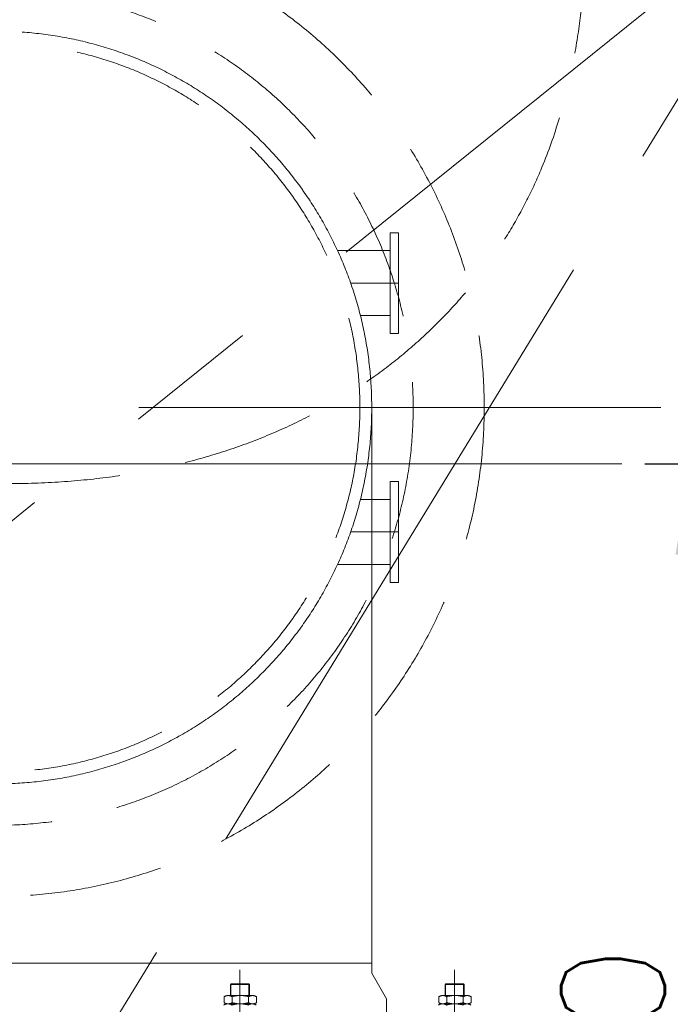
# Model space of a CAD drawing. Header units: inches. Extents: x 0 to 1545919, y 0 to 23143738.
# Tile 73 of 197: x 117356 to 119554, y 141763 to 145086. Entities that reach past the tile are written whole.
import ezdxf

# ---------------------------------------------------------------- set-up
doc = ezdxf.new("R2010")
doc.units = ezdxf.units.IN
doc.header["$LTSCALE"] = 1800
doc.header["$MEASUREMENT"] = 0
doc.linetypes.add('CENTER', pattern=[2, 1.25, -0.25, 0.25, -0.25])
doc.linetypes.add('HIDDEN', pattern=[0.375, 0.25, -0.125])
doc.layers.get('0').update_dxf_attribs({"color": 253, "lineweight": 5})
doc.layers.get('Defpoints').update_dxf_attribs({"lineweight": 18})
for name, color, linetype, lineweight in [('AUX COL', 1, 'Continuous', 18), ('CEN', 8, 'CENTER', 18), ('CWPIPE', 200, 'CENTER', 18), ('DIM', 4, 'Continuous', 18), ('EQUIP', 8, 'HIDDEN', 9), ('GRID', 251, 'CENTER', 18), ('HATCH', 9, 'Continuous', 18)]:
    doc.layers.add(name, color=color, linetype=linetype, lineweight=lineweight)
doc.styles.add('ROMANS', font='romans.shx')
doc.dimstyles.new('MAIN', dxfattribs={"dimtxt": 350, "dimasz": 250, "dimexe": 20, "dimexo": 20, "dimgap": 100, "dimtad": 1, "dimdec": 0, "dimzin": 0, "dimdsep": 46, "dimtxsty": 'ROMANS', "dimcen": 0.09, "dimclrd": 256, "dimclre": 9, "dimclrt": 256, "dimadec": 0, "dimazin": 0, "dimtfac": 1, "dimtdec": 0, "dimtofl": 0, "dimtmove": 0, "dimatfit": 3, "dimfxl": 0.18, "dimtolj": 1, "dimtzin": 0, "dimarcsym": 0})
doc.dimstyles.new('USER175', dxfattribs={"dimscale": 175, "dimtxt": 2, "dimasz": 1.75, "dimexe": 0, "dimexo": 0, "dimgap": 0.5, "dimtad": 1, "dimdec": 0, "dimzin": 0, "dimdsep": 46, "dimtxsty": 'ROMANS', "dimcen": 0, "dimclrd": 4, "dimclre": 4, "dimclrt": 4, "dimadec": 0, "dimazin": 0, "dimtfac": 0.09, "dimtdec": 0, "dimtix": 1, "dimtofl": 0, "dimtmove": 0, "dimatfit": 3, "dimfxl": 1, "dimtolj": 1, "dimtzin": 0, "dimarcsym": 0})

# ---------------------------------------------------------------- blocks, each defined once
blk = doc.blocks.new('AUX COLUMNS')
at = {"layer": 'GRID'}
blk.add_line((-138037.8, 50365), (-163537.8, 50365), dxfattribs=at)
blk = doc.blocks.new('CONDENSER')
at = {"layer": 'EQUIP'}
for radius in [1410, 1270, 1230]:
    blk.add_circle((2235, -9360), radius, dxfattribs=at)
blk.add_open_spline([(2205.3, -9615.7), (3213.9, -9641.1), (4299.9, -8752), (4227.9, -7654.3), (4227.9, -7654.3)], degree=3, knots=[2597.743538, 2597.743538, 2597.743538, 2597.743538, 4076.905104, 5192.052949, 5192.052949, 5192.052949, 5192.052949], dxfattribs=at)
blk = doc.blocks.new('*D955')
at = {"layer": 'Defpoints', "color": 0, "transparency": 16777216}
for p in [(119191.8, 145572), (114145.9, 130037), (114706.6, 130037)]:
    blk.add_point(p, dxfattribs=at)
at = {"layer": 'DIM', "color": 9, "lineweight": -2, "transparency": 16777216}
for p, q in [((119171.8, 145572), (114686.6, 145572)), ((114165.9, 130037), (114726.6, 130037))]:
    blk.add_line(p, q, dxfattribs=at)
at = {"layer": 'DIM', "lineweight": -2, "transparency": 16777216}
blk.add_line((114706.6, 145322), (114706.6, 130287), dxfattribs=at)
at = {"layer": 'DIM', "transparency": 16777216}
for points in [[(114664.9, 145322), (114748.3, 145322), (114706.6, 145572)], [(114664.9, 130287), (114748.3, 130287), (114706.6, 130037)]]:
    blk.add_solid(points, dxfattribs=at)
at = {"layer": 'DIM', "transparency": 16777216, "insert": (114431.6, 137804.5), "char_height": 350, "attachment_point": 5, "rotation": 90, "style": 'ROMANS'}
blk.add_mtext('\\A1;15535', dxfattribs=at)
blk = doc.blocks.new('REJOINT-PIPE')
at = {"ltscale": 15}
for p, q in [((825, 1028), (825, 547.1)), ((1550, 1028), (1550, 547.1))]:
    blk.add_line(p, q, dxfattribs=at)
for p, q in [((794.5, 980), (793, 978.5)), ((793, 940.9), (793, 978.5)), ((857, 940.9), (857, 978.5)), ((1519.5, 980), (1518, 978.5)), ((1518, 940.9), (1518, 978.5)), ((1582, 940.9), (1582, 978.5)), ((771.3, 916.9), (771.3, 936.9)), ((798.7, 936.9), (798.7, 916.9)), ((853.6, 936.9), (853.6, 916.9)), ((881, 916.9), (881, 936.9)), ((1496.3, 916.9), (1496.3, 936.9)), ((1523.7, 936.9), (1523.7, 916.9)), ((1578.6, 936.9), (1578.6, 916.9)), ((1606, 916.9), (1606, 936.9))]:
    blk.add_line(p, q)
at = {"ltscale": 4}
for p, q in [((857, 978.5), (793, 978.5)), ((855.5, 980), (794.5, 980)), ((855.5, 980), (857, 978.5)), ((1582, 978.5), (1518, 978.5)), ((1580.5, 980), (1519.5, 980)), ((1580.5, 980), (1582, 978.5)), ((785, 940.9), (867.3, 940.9)), ((786.2, 940.9), (863.9, 940.9)), ((786.2, 940.9), (863.9, 940.9)), ((786.3, 940.9), (863.7, 940.9)), ((787.4, 940.9), (867.3, 940.9)), ((1510, 940.9), (1592.3, 940.9)), ((1511.2, 940.9), (1588.9, 940.9)), ((1511.2, 940.9), (1588.9, 940.9)), ((1511.3, 940.9), (1588.7, 940.9)), ((1512.4, 940.9), (1592.3, 940.9)), ((783.9, 912.9), (866.1, 912.9)), ((786.2, 912.9), (866.1, 912.9)), ((787.4, 912.9), (867.3, 912.9)), ((1508.9, 912.9), (1591.1, 912.9)), ((1511.2, 912.9), (1591.1, 912.9)), ((1512.4, 912.9), (1592.3, 912.9))]:
    blk.add_line(p, q, dxfattribs=at)
at = {"linetype": 'HIDDEN', "ltscale": 0.5}
for p, q in [((794.5, 980), (794.5, 940.9)), ((855.5, 980), (855.5, 940.9)), ((1519.5, 980), (1519.5, 940.9)), ((1580.5, 980), (1580.5, 940.9))]:
    blk.add_line(p, q, dxfattribs=at)
blk.add_lwpolyline([(-1320, 820), (1320, 820), (1320, 930), (1270, 1016.6), (1270, 1050), (-1270, 1050), (-1270, 1016.6), (-1320, 930)], close=True)
at = {"ltscale": 4}
for centre, radius, start, end in [((785, 915.3), 25.5, 57.4746, 122.5254), ((826.2, 845), 95.9, 73.3748, 106.6252), ((867.3, 915.3), 25.5, 57.4746, 122.5254), ((1510, 915.3), 25.5, 57.4746, 122.5254), ((1551.2, 845), 95.9, 73.3748, 106.6252), ((1592.3, 915.3), 25.5, 57.4746, 122.5254), ((783.9, 887.3), 25.5, 57.4746, 122.5254), ((785, 938.4), 25.5, 237.4746, 302.5254), ((825, 817), 95.9, 73.3748, 106.6252), ((826.2, 1008.7), 95.9, 253.3748, 286.6252), ((866.1, 887.3), 25.5, 57.4746, 122.5254), ((867.3, 938.4), 25.5, 237.4746, 302.5254), ((1508.9, 887.3), 25.5, 57.4746, 122.5254), ((1510, 938.4), 25.5, 237.4746, 302.5254), ((1550, 817), 95.9, 73.3748, 106.6252), ((1551.2, 1008.7), 95.9, 253.3748, 286.6252), ((1591.1, 887.3), 25.5, 57.4746, 122.5254), ((1592.3, 938.4), 25.5, 237.4746, 302.5254)]:
    blk.add_arc(centre, radius, start, end, dxfattribs=at)
blk = doc.blocks.new('*D1127')
at = {"layer": 'Defpoints', "color": 0, "transparency": 16777216}
for p in [(119467.7, 143587), (119622.2, 143587), (119467.7, 139137)]:
    blk.add_point(p, dxfattribs=at)
at = {"layer": 'DIM', "color": 4, "lineweight": -2, "transparency": 16777216}
for p, q in [((119467.7, 143587), (119622.2, 143587)), ((119622.2, 139443.3), (119622.2, 143280.8)), ((119467.7, 139137), (119622.2, 139137))]:
    blk.add_line(p, q, dxfattribs=at)
at = {"layer": 'DIM', "color": 4, "transparency": 16777216}
for points in [[(119571.1, 143280.8), (119673.2, 143280.8), (119622.2, 143587)], [(119571.1, 139443.3), (119673.2, 139443.3), (119622.2, 139137)]]:
    blk.add_solid(points, dxfattribs=at)
at = {"layer": 'DIM', "color": 4, "transparency": 16777216, "insert": (119359.7, 141362), "char_height": 350, "attachment_point": 5, "rotation": 90, "style": 'ROMANS'}
blk.add_mtext('\\A1;4450', dxfattribs=at)

msp = doc.modelspace()

# ---------------------------------------------------------------- linework, layer by layer
at = {"layer": 'CEN'}
for p, q in [((110040.003, 137537.047), (120040.003, 145572.047)), ((110540.003, 130037.047), (120040.003, 145572.047)), ((118473.543, 144197.047), (118635.003, 144197.047)), ((110558.378, 143777.047), (119521.627, 143777.047)), ((118473.543, 143357.047), (118635.003, 143357.047))]:
    msp.add_line(p, q, dxfattribs=at)
at = {"layer": 'CWPIPE'}
for p, q in [((118429.126, 144307.047), (118607.003, 144307.047)), ((118506.587, 144087.047), (118607.003, 144087.047)), ((118545.003, 143777.047), (118545.003, 141868.65)), ((118506.587, 143467.047), (118607.003, 143467.047)), ((118429.126, 143247.047), (118607.003, 143247.047)), ((116005.003, 141902.047), (118545.003, 141902.047))]:
    msp.add_line(p, q, dxfattribs=at)
for points in [[(118607.003, 144367.047), (118635.003, 144367.047), (118635.003, 144027.047), (118607.003, 144027.047)], [(118607.003, 143527.047), (118635.003, 143527.047), (118635.003, 143187.047), (118607.003, 143187.047)]]:
    msp.add_lwpolyline(points, close=True, dxfattribs=at)
msp.add_circle((117275.003, 143777.047), 1270, dxfattribs=at)
at = {"layer": 'EQUIP'}
msp.add_circle((117275.003, 143777.047), 1650, dxfattribs=at)

# ---------------------------------------------------------------- block references
at = {"layer": 'AUX COL'}
msp.add_blockref('AUX COLUMNS', (271827.812, 93222.023), dxfattribs=at)
at = {"layer": 'EQUIP'}
msp.add_blockref('REJOINT-PIPE', (117275.003, 140852.047), dxfattribs=at)
at = {"layer": 'HATCH'}
msp.add_blockref('CONDENSER', (115040.003, 153137.047), dxfattribs=at)

# ---------------------------------------------------------------- dimensions: what is measured, and where the dimension line sits
at = {"layer": 'DIM'}
dim = msp.add_linear_dim(base=(114706.594, 130037.047), p1=(119191.803, 145572.047), p2=(114145.942, 130037.047), angle=90, dimstyle='MAIN', override={"dimtmove": 0}, dxfattribs=at)
dim.commit()
dim.dimension.update_dxf_attribs({"geometry": '*D955', "text_midpoint": (114431.594, 137804.547)})
dim = msp.add_linear_dim(base=(119622.189, 143587.047), p1=(119467.698, 139137.047), p2=(119467.698, 143587.047), angle=90, dimstyle='USER175', dxfattribs=at)
dim.commit()
dim.dimension.update_dxf_attribs({"geometry": '*D1127', "text_midpoint": (119359.689, 141362.047)})

doc.saveas('drawing.dxf')
